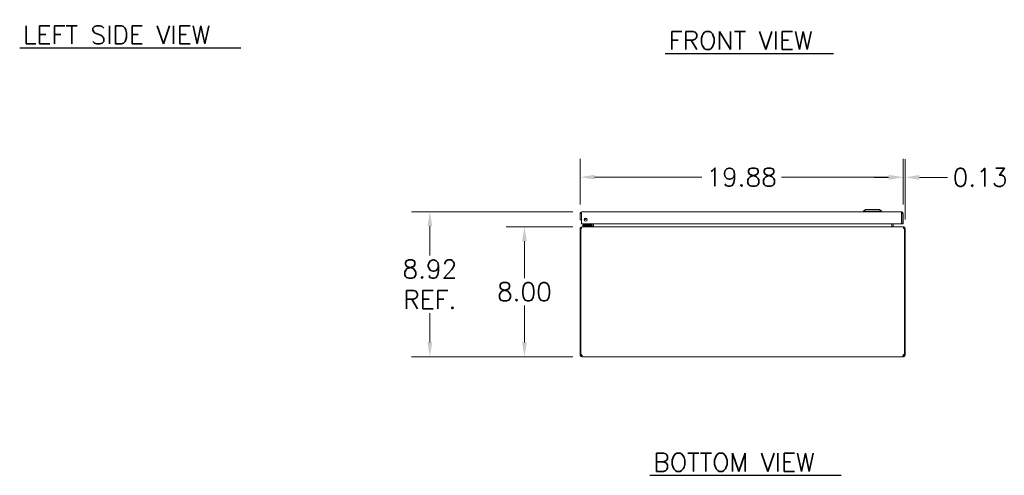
# Model space of a CAD drawing. Header units: inches. Extents: x 6 to 148, y 5 to 95.
# Tile 1 of 10: x 6 to 66, y 5 to 33. Entities that reach past the tile are written whole.
import ezdxf

# ---------------------------------------------------------------- set-up
doc = ezdxf.new("R2010")
doc.units = ezdxf.units.IN
doc.header["$LTSCALE"] = 9
doc.header["$MEASUREMENT"] = 0
for name, color, linetype, lineweight in [('Dimension (ANSI)', 7, 'Continuous', 5), ('Symbol (ANSI)', 7, 'Continuous', 5), ('Visible (ANSI)', 7, 'Continuous', 5)]:
    doc.layers.add(name, color=color, linetype=linetype, lineweight=lineweight)
doc.styles.add('Note Text (ANSI)', font='RomanS.shx')
doc.styles.add('Text Style167', font='RomanS.shx')
doc.dimstyles.new('Default (ANSI)', dxfattribs={"dimscale": 9, "dimtxt": 0.125, "dimasz": 0.098425, "dimexe": 0.125, "dimexo": 0.0625, "dimgap": 0.031496, "dimtad": 0, "dimtih": 1, "dimtoh": 1, "dimrnd": 1e-08, "dimzin": 0, "dimdsep": 46, "dimtxsty": 'Note Text (ANSI)', "dimcen": 0.09, "dimdle": 0.393701, "dimclrd": 256, "dimclre": 256, "dimclrt": 256, "dimadec": 0, "dimazin": 0, "dimtfac": 0.96, "dimtofl": 0, "dimtmove": 0, "dimatfit": 3, "dimfxl": 1, "dimtolj": 1, "dimtzin": 4, "dimlwd": -1, "dimlwe": -1, "dimarcsym": 0})

# ---------------------------------------------------------------- blocks, each defined once
blk = doc.blocks.new('*D14')
at = {"layer": 'Defpoints', "color": 0, "transparency": 16777216}
for p in [(36.663, 20.541), (40.209, 20.541), (40.206, 12.541)]:
    blk.add_point(p, dxfattribs=at)
at = {"layer": 'Dimension (ANSI)', "transparency": 16777216}
for p, q in [((39.646, 20.541), (35.538, 20.541)), ((36.663, 19.655), (36.663, 17.386)), ((36.663, 13.426), (36.663, 15.695)), ((39.644, 12.541), (35.538, 12.541))]:
    blk.add_line(p, q, dxfattribs=at)
for points in [[(36.515, 19.655), (36.81, 19.655), (36.663, 20.541)], [(36.515, 13.426), (36.81, 13.426), (36.663, 12.541)]]:
    blk.add_solid(points, dxfattribs=at)
at = {"layer": 'Dimension (ANSI)', "transparency": 16777216, "insert": (36.663, 16.541), "char_height": 1.125, "attachment_point": 5, "style": 'Note Text (ANSI)'}
blk.add_mtext('\\A1;8.00', dxfattribs=at)
blk = doc.blocks.new('*D15')
at = {"layer": 'Defpoints', "color": 0, "transparency": 16777216}
for p in [(30.842, 21.458), (40.198, 21.458), (40.206, 12.541)]:
    blk.add_point(p, dxfattribs=at)
at = {"layer": 'Dimension (ANSI)', "transparency": 16777216}
for p, q in [((39.635, 21.458), (29.717, 21.458)), ((30.842, 20.572), (30.842, 18.783)), ((30.842, 13.426), (30.842, 15.216)), ((39.644, 12.541), (29.717, 12.541))]:
    blk.add_line(p, q, dxfattribs=at)
for points in [[(30.694, 20.572), (30.989, 20.572), (30.842, 21.458)], [(30.694, 13.426), (30.989, 13.426), (30.842, 12.541)]]:
    blk.add_solid(points, dxfattribs=at)
at = {"layer": 'Dimension (ANSI)', "transparency": 16777216, "insert": (30.842, 16.999), "char_height": 1.125, "attachment_point": 5, "style": 'Note Text (ANSI)'}
blk.add_mtext('\\A1;8.92{\\PREF.}', dxfattribs=at)
blk = doc.blocks.new('*D16')
at = {"layer": 'Defpoints', "color": 0, "transparency": 16777216}
for p in [(59.967, 23.6), (40.092, 21.353), (59.967, 21.353)]:
    blk.add_point(p, dxfattribs=at)
at = {"layer": 'Dimension (ANSI)', "transparency": 16777216}
for p, q in [((40.092, 21.915), (40.092, 24.725)), ((59.967, 21.915), (59.967, 24.725)), ((40.978, 23.6), (47.577, 23.6)), ((59.082, 23.6), (52.483, 23.6))]:
    blk.add_line(p, q, dxfattribs=at)
for points in [[(40.978, 23.748), (40.978, 23.453), (40.092, 23.6)], [(59.082, 23.748), (59.082, 23.453), (59.967, 23.6)]]:
    blk.add_solid(points, dxfattribs=at)
at = {"layer": 'Dimension (ANSI)', "transparency": 16777216, "insert": (50.03, 23.6), "char_height": 1.125, "attachment_point": 5, "style": 'Note Text (ANSI)'}
blk.add_mtext('\\A1;19.88', dxfattribs=at)
blk = doc.blocks.new('*D17')
at = {"layer": 'Defpoints', "color": 0, "transparency": 16777216}
for p in [(59.967, 23.586), (59.967, 21.353), (60.092, 20.435)]:
    blk.add_point(p, dxfattribs=at)
at = {"layer": 'Dimension (ANSI)', "transparency": 16777216}
for p, q in [((59.967, 21.915), (59.967, 24.711)), ((60.092, 20.998), (60.092, 24.711)), ((59.082, 23.586), (58.196, 23.586)), ((60.978, 23.586), (62.713, 23.586))]:
    blk.add_line(p, q, dxfattribs=at)
for points in [[(59.082, 23.734), (59.082, 23.439), (59.967, 23.586)], [(60.978, 23.734), (60.978, 23.439), (60.092, 23.586)]]:
    blk.add_solid(points, dxfattribs=at)
at = {"layer": 'Dimension (ANSI)', "transparency": 16777216, "insert": (64.711, 23.586), "char_height": 1.125, "attachment_point": 5, "style": 'Note Text (ANSI)'}
blk.add_mtext('\\A1;0.13', dxfattribs=at)

msp = doc.modelspace()

# ---------------------------------------------------------------- linework, layer by layer
at = {"layer": 'Symbol (ANSI)', "lineweight": 30}
for p, q in [((5.5932, 31.5594), (19.21, 31.5594)), ((45.3226, 31.2131), (55.6839, 31.2131)), ((44.39, 5.236), (56.1692, 5.236))]:
    msp.add_line(p, q, dxfattribs=at)
at = {"layer": 'Visible (ANSI)'}
for p, q in [((40.0924, 21.3528), (40.0924, 20.978)), ((40.1664, 21.3528), (40.0924, 21.3528)), ((40.1664, 21.3528), (40.1664, 20.978)), ((40.1775, 20.728), (40.1775, 21.3528)), ((40.1977, 21.458), (59.8622, 21.458)), ((57.6594, 21.6155), (57.5413, 21.4974)), ((57.6594, 21.6155), (57.5413, 21.4974)), ((57.5413, 21.4974), (58.6436, 21.4974)), ((57.5413, 21.4974), (57.5413, 21.458)), ((57.5413, 21.4974), (58.6436, 21.4974)), ((57.5413, 21.4974), (57.5413, 21.458)), ((57.6594, 21.6155), (58.5255, 21.6155)), ((57.6594, 21.6155), (58.5255, 21.6155)), ((58.5255, 21.6155), (58.6436, 21.4974)), ((58.5255, 21.6155), (58.6436, 21.4974)), ((58.6436, 21.4974), (58.6436, 21.458)), ((58.6436, 21.4974), (58.6436, 21.458)), ((59.8824, 21.3528), (59.8824, 20.728)), ((59.8934, 21.3528), (59.8934, 20.728)), ((59.8934, 21.3528), (59.9674, 21.3528)), ((59.9674, 20.728), (59.9674, 21.3528)), ((40.0924, 20.978), (40.1664, 20.978)), ((59.8824, 20.728), (40.1775, 20.728)), ((40.3834, 20.6616), (40.2584, 20.6616)), ((40.2584, 20.6025), (40.2584, 20.6616)), ((40.7354, 20.6616), (40.3834, 20.6616)), ((40.657, 20.6762), (40.7088, 20.728)), ((40.7624, 20.728), (40.7624, 20.6885)), ((40.8214, 20.6885), (40.8214, 20.728)), ((40.8309, 20.5718), (40.8309, 20.728)), ((40.9049, 20.5718), (40.9049, 20.728)), ((40.916, 20.5718), (40.916, 20.728)), ((59.2689, 20.5718), (59.2689, 20.728)), ((59.2799, 20.728), (59.2799, 20.5718)), ((59.3539, 20.5718), (59.3539, 20.728)), ((59.8934, 20.728), (59.9674, 20.728)), ((40.1294, 20.4353), (40.0924, 20.4353)), ((40.0924, 20.4353), (40.0924, 12.6675)), ((40.1775, 20.4353), (40.1294, 20.4353)), ((40.1294, 12.6655), (40.1294, 20.4353)), ((40.2087, 20.5405), (40.1977, 20.5405)), ((40.1977, 20.5337), (40.1977, 20.5405)), ((40.2087, 20.5405), (59.9762, 20.5405)), ((40.2584, 20.6025), (40.3834, 20.6025)), ((40.2737, 20.6025), (40.2737, 20.5405)), ((40.3834, 20.6025), (40.7354, 20.6025)), ((40.8237, 20.6025), (40.7354, 20.6025)), ((40.8237, 20.5408), (40.8237, 20.6025)), ((59.9872, 20.5405), (59.9762, 20.5405)), ((59.9872, 20.5337), (59.9872, 20.5405)), ((60.0554, 20.4353), (60.0074, 20.4353)), ((60.0924, 20.4353), (60.0554, 20.4353)), ((60.0554, 20.4353), (60.0554, 12.6655)), ((60.0924, 12.6675), (60.0924, 20.4353)), ((40.0924, 12.6675), (40.1294, 12.6675)), ((40.0924, 12.6458), (40.0924, 12.6675)), ((40.0924, 12.6458), (40.142, 12.6458)), ((40.1355, 12.6675), (40.1664, 12.6675)), ((40.142, 12.6458), (40.1664, 12.6458)), ((40.1664, 12.6689), (40.1664, 12.6675)), ((40.1664, 12.6675), (40.1664, 12.6458)), ((40.1977, 12.5405), (40.1977, 12.6145)), ((40.1977, 12.6145), (40.2061, 12.6145)), ((40.2061, 12.5405), (40.1977, 12.5405)), ((40.2061, 12.5405), (40.2061, 12.6145)), ((59.9788, 12.5405), (40.2061, 12.5405)), ((59.9788, 12.6145), (59.9788, 12.5405)), ((59.9788, 12.6145), (59.9872, 12.6145)), ((59.9872, 12.5405), (59.9788, 12.5405)), ((59.9872, 12.6145), (59.9872, 12.5405)), ((60.0184, 12.6675), (60.0184, 12.6689)), ((60.0184, 12.6675), (60.0494, 12.6675)), ((60.0184, 12.6458), (60.0184, 12.6675)), ((60.0184, 12.6458), (60.0429, 12.6458)), ((60.0429, 12.6458), (60.0924, 12.6458)), ((60.0554, 12.6675), (60.0924, 12.6675)), ((60.0924, 12.6675), (60.0924, 12.6458))]:
    msp.add_line(p, q, dxfattribs=at)
msp.add_circle((40.4275, 20.978), 0.094, dxfattribs=at)
for centre, radius, start, end in [((40.3524, 21.134), 0.1526, 262.909815, 328.477474), ((40.3524, 21.134), 0.0935, 273.039528, 318.34776), ((40.6217, 20.7116), 0.05, 270, 315), ((40.7354, 20.6885), 0.086, 270, 0), ((40.7354, 20.6885), 0.0269, 270, 0), ((40.1977, 20.4353), 0.0312, 128.233663, 180), ((40.7997, 20.5718), 0.1052, 352.069071, 0), ((59.3852, 20.5718), 0.1052, 180, 187.930929), ((59.9872, 20.4353), 0.0312, 0, 51.766337), ((40.154, 12.6021), 0.068, 40.014915, 111.142545), ((60.0309, 12.6021), 0.068, 68.857455, 139.985085)]:
    msp.add_arc(centre, radius, start, end, dxfattribs=at)
for points, knots in [([(40.1977, 21.458), (40.1593, 21.458), (40.1217, 21.4351), (40.1041, 21.401), (40.0965, 21.3861), (40.0924, 21.3695), (40.0924, 21.3528)], [0, 0, 0, 0, 1.0950581, 1.0950581, 1.0950581, 1.5707963, 1.5707963, 1.5707963, 1.5707963]), ([(40.181, 21.3788), (40.1731, 21.3735), (40.1674, 21.3649), (40.1666, 21.3555), (40.1665, 21.3546), (40.1664, 21.3537), (40.1664, 21.3528)], [0.57367433, 0.57367433, 0.57367433, 0.57367433, 1.48347479, 1.48347479, 1.48347479, 1.57079633, 1.57079633, 1.57079633, 1.57079633]), ([(40.1775, 21.3528), (40.1822, 21.3912), (40.1869, 21.4287), (40.1916, 21.4463), (40.1936, 21.454), (40.1957, 21.458), (40.1977, 21.458)], [0, 0, 0, 0, 1.0950581, 1.0950581, 1.0950581, 1.5707963, 1.5707963, 1.5707963, 1.5707963]), ([(59.8622, 21.458), (59.8669, 21.458), (59.8716, 21.4351), (59.8763, 21.401), (59.8783, 21.3861), (59.8804, 21.3695), (59.8824, 21.3528)], [0, 0, 0, 0, 1.0950581, 1.0950581, 1.0950581, 1.5707963, 1.5707963, 1.5707963, 1.5707963]), ([(59.9674, 21.3528), (59.9674, 21.3912), (59.9446, 21.4287), (59.9104, 21.4463), (59.8956, 21.454), (59.8789, 21.458), (59.8622, 21.458)], [0, 0, 0, 0, 1.0950581, 1.0950581, 1.0950581, 1.5707963, 1.5707963, 1.5707963, 1.5707963]), ([(59.8789, 21.3788), (59.8868, 21.3735), (59.8925, 21.3649), (59.8933, 21.3555), (59.8934, 21.3546), (59.8934, 21.3537), (59.8934, 21.3528)], [0.57367433, 0.57367433, 0.57367433, 0.57367433, 1.48347479, 1.48347479, 1.48347479, 1.57079633, 1.57079633, 1.57079633, 1.57079633]), ([(40.361, 21.0444), (40.364, 21.0447), (40.3669, 21.0451), (40.3751, 21.0467), (40.3799, 21.0482), (40.3938, 21.0534), (40.4, 21.0574), (40.4101, 21.0647), (40.4137, 21.068), (40.4167, 21.071), (40.4169, 21.0712), (40.4171, 21.0714)], [-0.52516104, -0.52516104, -0.52516104, -0.52516104, -0.50207886, -0.50207886, -0.45738975, -0.45738975, -0.34304231, -0.34304231, -0.22869488, -0.22869488, -0.21850507, -0.21850507, -0.21850507, -0.21850507]), ([(40.1977, 20.5405), (40.1608, 20.5405), (40.1247, 20.5196), (40.1064, 20.4876), (40.0973, 20.4718), (40.0924, 20.4535), (40.0924, 20.4353)], [-1.5707963, -1.5707963, -1.5707963, -1.5707963, -0.5201457, -0.5201457, -0.5201457, 0, 0, 0, 0]), ([(40.1775, 20.4353), (40.1775, 20.4721), (40.1837, 20.5083), (40.1932, 20.5266), (40.1979, 20.5357), (40.2033, 20.5405), (40.2087, 20.5405)], [0, 0, 0, 0, 1.0506506, 1.0506506, 1.0506506, 1.5707963, 1.5707963, 1.5707963, 1.5707963]), ([(40.916, 20.5718), (40.916, 20.56), (40.8916, 20.5486), (40.8558, 20.5435), (40.8418, 20.5416), (40.8263, 20.5405), (40.8107, 20.5405)], [-3.1415927, -3.1415927, -3.1415927, -3.1415927, -2.0128023, -2.0128023, -2.0128023, -1.5707963, -1.5707963, -1.5707963, -1.5707963]), ([(59.2689, 20.5718), (59.2689, 20.56), (59.2933, 20.5486), (59.3291, 20.5435), (59.3431, 20.5416), (59.3586, 20.5405), (59.3742, 20.5405)], [-3.1415927, -3.1415927, -3.1415927, -3.1415927, -2.0128023, -2.0128023, -2.0128023, -1.5707963, -1.5707963, -1.5707963, -1.5707963]), ([(59.3539, 20.5718), (59.3539, 20.56), (59.3612, 20.5486), (59.3718, 20.5435), (59.376, 20.5416), (59.3806, 20.5405), (59.3852, 20.5405)], [-3.1415927, -3.1415927, -3.1415927, -3.1415927, -2.0128023, -2.0128023, -2.0128023, -1.5707963, -1.5707963, -1.5707963, -1.5707963]), ([(59.9762, 20.5405), (59.9871, 20.5405), (59.9978, 20.5196), (60.0033, 20.4876), (60.006, 20.4718), (60.0074, 20.4535), (60.0074, 20.4353)], [-1.5707963, -1.5707963, -1.5707963, -1.5707963, -0.5201457, -0.5201457, -0.5201457, 0, 0, 0, 0]), ([(60.0924, 20.4353), (60.0924, 20.4721), (60.0715, 20.5083), (60.0395, 20.5266), (60.0237, 20.5357), (60.0054, 20.5405), (59.9872, 20.5405)], [0, 0, 0, 0, 1.0506506, 1.0506506, 1.0506506, 1.5707963, 1.5707963, 1.5707963, 1.5707963]), ([(40.1977, 12.5405), (40.1765, 12.5405), (40.149, 12.5485), (40.1283, 12.5667), (40.1075, 12.5849), (40.0954, 12.6121), (40.093, 12.6349), (40.0926, 12.6386), (40.0924, 12.6423), (40.0924, 12.6458)], [0.8724043, 0.8724043, 0.8724043, 0.8724043, 1.5174992, 1.5174992, 1.5174992, 2.1629855, 2.1629855, 2.1629855, 2.2691883, 2.2691883, 2.2691883, 2.2691883]), ([(40.1664, 12.6458), (40.1664, 12.6374), (40.1713, 12.6258), (40.1803, 12.6198), (40.1859, 12.6161), (40.1924, 12.6145), (40.1977, 12.6145)], [-2.2691883, -2.2691883, -2.2691883, -2.2691883, -1.4113636, -1.4113636, -1.4113636, -0.8724043, -0.8724043, -0.8724043, -0.8724043]), ([(40.2061, 12.6458), (40.2155, 12.6246), (40.2211, 12.5971), (40.2219, 12.5763), (40.2227, 12.5556), (40.2186, 12.5435), (40.2104, 12.5411), (40.2091, 12.5407), (40.2076, 12.5405), (40.2061, 12.5405)], [-0.698392, -0.698392, -0.698392, -0.698392, -0.0532972, -0.0532972, -0.0532972, 0.5921892, 0.5921892, 0.5921892, 0.698392, 0.698392, 0.698392, 0.698392]), ([(59.9788, 12.5405), (59.9694, 12.5405), (59.9638, 12.5485), (59.963, 12.5667), (59.9622, 12.5849), (59.9663, 12.6121), (59.9745, 12.6349), (59.9758, 12.6386), (59.9773, 12.6423), (59.9788, 12.6458)], [2.4432006, 2.4432006, 2.4432006, 2.4432006, 3.0882955, 3.0882955, 3.0882955, 3.7337818, 3.7337818, 3.7337818, 3.8399847, 3.8399847, 3.8399847, 3.8399847]), ([(59.9872, 12.6145), (59.9956, 12.6145), (60.0071, 12.6194), (60.0131, 12.6284), (60.0169, 12.634), (60.0184, 12.6405), (60.0184, 12.6458)], [-2.2691883, -2.2691883, -2.2691883, -2.2691883, -1.4113636, -1.4113636, -1.4113636, -0.8724043, -0.8724043, -0.8724043, -0.8724043]), ([(60.0924, 12.6458), (60.0924, 12.6246), (60.0845, 12.5971), (60.0663, 12.5763), (60.0481, 12.5556), (60.0209, 12.5435), (59.9981, 12.5411), (59.9943, 12.5407), (59.9907, 12.5405), (59.9872, 12.5405)], [0.8724043, 0.8724043, 0.8724043, 0.8724043, 1.5174992, 1.5174992, 1.5174992, 2.1629855, 2.1629855, 2.1629855, 2.2691883, 2.2691883, 2.2691883, 2.2691883])]:
    msp.add_open_spline(points, degree=3, knots=knots, dxfattribs=at)
for points in [[(40.7357, 20.6633), (40.7357, 20.6633), (40.7357, 20.6633), (40.7357, 20.6633)], [(40.7607, 20.6883), (40.7607, 20.6883), (40.7607, 20.6883), (40.7607, 20.6883)], [(40.8091, 20.542), (40.8061, 20.541), (40.8029, 20.5405), (40.7997, 20.5405)], [(40.8309, 20.5718), (40.8309, 20.5645), (40.8282, 20.5574), (40.8236, 20.5518)], [(40.2061, 12.6145), (40.2101, 12.6145), (40.2135, 12.615), (40.216, 12.6161)], [(59.9688, 12.6159), (59.9714, 12.6149), (59.9748, 12.6145), (59.9788, 12.6145)]]:
    msp.add_open_spline(points, degree=3, dxfattribs=at)

# ---------------------------------------------------------------- texts
at = {"layer": 'Symbol (ANSI)', "char_height": 1.125, "attachment_point": 7, "style": 'Text Style167'}
for s, insert in [('LEFT SIDE VIEW', (5.8083, 31.8017)), ('FRONT VIEW', (45.5377, 31.4555)), ('BOTTOM VIEW', (44.6051, 5.4783))]:
    msp.add_mtext(s, dxfattribs=dict(at, insert=insert))

# ---------------------------------------------------------------- dimensions: what is measured, and where the dimension line sits
at = {"layer": 'Dimension (ANSI)'}
for base, p1, p2, angle, override, picture, middle in [((59.9674485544, 23.6002817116), (40.0924485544, 21.352772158), (59.9674485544, 21.352772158), 180, {"dimtih": 0, "dimtoh": 0, "dimdec": 2, "dimtp": 0, "dimtm": 0, "dimtdec": 2, "dimatfit": 1}, '*D16', (50.0299485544, 23.6002817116)), ((59.9674485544, 23.586445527), (60.0924485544, 20.435276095), (59.9674485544, 21.352772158), 180, {"dimtih": 0, "dimtoh": 0, "dimdec": 2, "dimtp": 0, "dimtm": 0, "dimtdec": 2, "dimatfit": 1}, '*D17', (64.7110322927, 23.586445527)), ((36.6627, 20.5405), (40.2061, 12.5405), (40.2087, 20.5405), 90, {"dimdec": 2, "dimtp": 0, "dimtm": 0, "dimtdec": 2, "dimatfit": 1}, '*D14', (36.6627, 16.5405))]:
    dim = msp.add_linear_dim(base=base, p1=p1, p2=p2, angle=angle, dimstyle='Default (ANSI)', override=override, dxfattribs=at)
    dim.commit()
    dim.dimension.update_dxf_attribs({"geometry": picture, "text_midpoint": middle, "dimtype": 160})
dim = msp.add_linear_dim(base=(30.8418, 21.458), p1=(40.2061, 12.5405), p2=(40.1977, 21.458), angle=90, text='<>{\\PREF.}', dimstyle='Default (ANSI)', override={"dimdec": 2, "dimtp": 0, "dimtm": 0, "dimtdec": 2, "dimatfit": 1}, dxfattribs=at)
dim.commit()
dim.dimension.update_dxf_attribs({"geometry": '*D15', "text_midpoint": (30.8418, 16.9993), "dimtype": 160})

doc.saveas('drawing.dxf')
